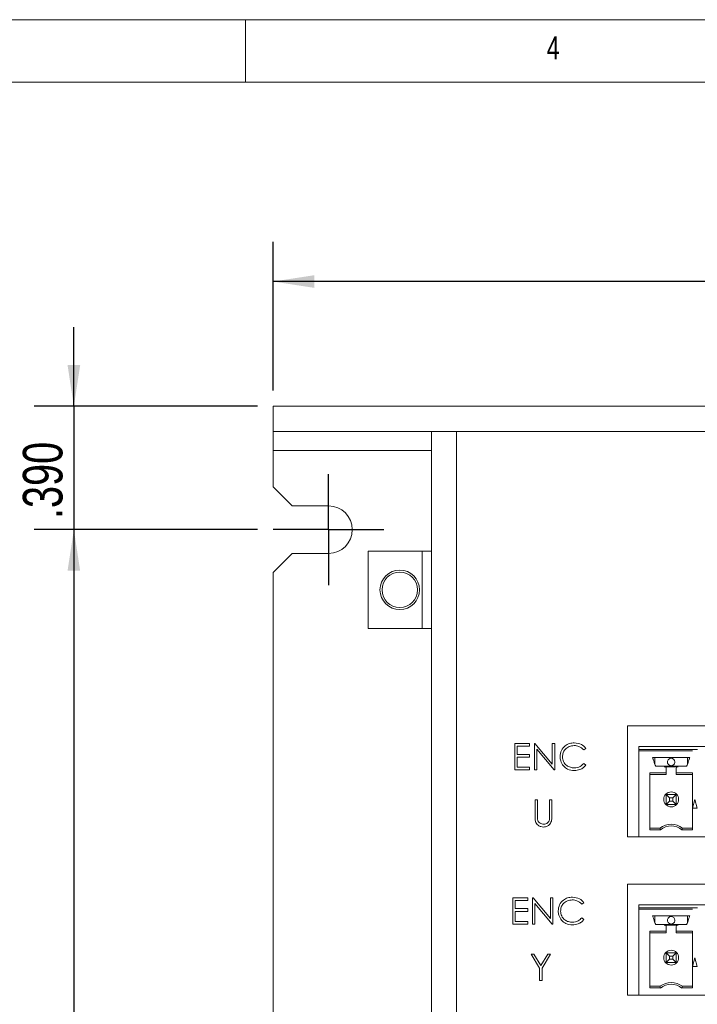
# Model space of a CAD drawing. Header units: inches. Extents: x 0.2 to 16.3, y 0.2 to 11.5.
# Tile 56 of 73: x 5.6 to 7.7, y 8.4 to 11.5. Entities that reach past the tile are written whole.
import ezdxf

# ---------------------------------------------------------------- set-up
doc = ezdxf.new("R2010")
doc.units = ezdxf.units.IN
doc.header["$MEASUREMENT"] = 0
doc.layers.add('FORMAT', color=7, linetype='Continuous')
doc.styles.add('SLDTEXTSTYLE0', font='TXT', dxfattribs={"width": 0.75})
doc.dimstyles.new('SLDDIMSTYLE0', dxfattribs={"dimtxt": 0.125, "dimasz": 0.13, "dimexe": 0, "dimexo": 0.0625, "dimgap": 0.03125, "dimtad": 2, "dimdec": 3, "dimzin": 4, "dimdsep": 46, "dimtxsty": 'Standard', "dimsah": 1, "dimcen": 0.09, "dimadec": 0, "dimazin": 0, "dimtfac": 1, "dimtdec": 3, "dimtofl": 0, "dimtmove": 0, "dimatfit": 3, "dimfxl": 0, "dimtolj": 1, "dimtzin": 12, "dimarcsym": 0})
doc.dimstyles.new('SLDDIMSTYLE1', dxfattribs={"dimtxt": 0.125, "dimasz": 0.13, "dimexe": 0, "dimexo": 0.0625, "dimgap": 0.03125, "dimtad": 2, "dimdec": 3, "dimzin": 4, "dimdsep": 46, "dimtxsty": 'Standard', "dimsah": 1, "dimcen": 0.09, "dimadec": 0, "dimazin": 0, "dimtfac": 1, "dimtdec": 3, "dimtofl": 0, "dimtmove": 0, "dimatfit": 3, "dimfxl": 0, "dimtolj": 1, "dimtzin": 12, "dimarcsym": 0})

# ---------------------------------------------------------------- blocks, each defined once
blk = doc.blocks.new('*D3')
at = {"layer": 'FORMAT'}
for p, q in [((6.3864, 10.3253), (6.3864, 10.794)), ((11.3864, 10.3253), (11.3864, 10.794)), ((11.3864, 10.669), (6.3864, 10.669))]:
    blk.add_line(p, q, dxfattribs=at)
for points in [[(6.3864, 10.669), (6.5164, 10.649), (6.5164, 10.689)], [(11.3864, 10.669), (11.2564, 10.689), (11.2564, 10.649)]]:
    blk.add_solid(points, dxfattribs=at)
at = {"layer": 'FORMAT', "insert": (8.6786, 10.8302), "char_height": 0.125, "attachment_point": 1, "style": 'SLDTEXTSTYLE0'}
blk.add_mtext('5.000', dxfattribs=at)
blk = doc.blocks.new('*D4')
at = {"layer": 'FORMAT'}
for p, q in [((5.7565, 10.2753), (5.7565, 10.5253)), ((6.3364, 10.2753), (5.6315, 10.2753)), ((5.7565, 10.2753), (5.7565, 9.8853)), ((6.3364, 9.8853), (5.6315, 9.8853)), ((5.7565, 9.8853), (5.7565, 9.6353))]:
    blk.add_line(p, q, dxfattribs=at)
for points in [[(5.7565, 10.2753), (5.7765, 10.4053), (5.7365, 10.4053)], [(5.7565, 9.8853), (5.7365, 9.7553), (5.7765, 9.7553)]]:
    blk.add_solid(points, dxfattribs=at)
at = {"layer": 'FORMAT', "insert": (5.5954, 9.9187), "char_height": 0.125, "attachment_point": 1, "rotation": 90, "style": 'SLDTEXTSTYLE0'}
blk.add_mtext('.390', dxfattribs=at)
blk = doc.blocks.new('*D5')
at = {"layer": 'FORMAT'}
for p, q in [((6.3364, 9.8853), (5.6315, 9.8853)), ((5.7565, 9.8853), (5.7565, 6.6353)), ((6.3364, 6.6353), (5.6315, 6.6353))]:
    blk.add_line(p, q, dxfattribs=at)
for points in [[(5.7565, 9.8853), (5.7365, 9.7553), (5.7765, 9.7553)], [(5.7565, 6.6353), (5.7765, 6.7653), (5.7365, 6.7653)]]:
    blk.add_solid(points, dxfattribs=at)
at = {"layer": 'FORMAT', "insert": (5.5954, 8.0525), "char_height": 0.125, "attachment_point": 1, "rotation": 90, "style": 'SLDTEXTSTYLE0'}
blk.add_mtext('3.250', dxfattribs=at)
blk = doc.blocks.new('SW_CENTERMARKSYMBOL_0')
at = {"layer": 'FORMAT', "color": 0}
for p, q in [((0, 0.1), (0, 0.175)), ((0, 0), (0, 0.1)), ((-0.1, 0), (-0.175, 0)), ((0, 0), (-0.1, 0)), ((0, 0), (0, -0.1)), ((0, 0), (0.1, 0)), ((0.1, 0), (0.175, 0)), ((0, -0.1), (0, -0.175))]:
    blk.add_line(p, q, dxfattribs=at)

msp = doc.modelspace()

# ---------------------------------------------------------------- linework, layer by layer
at = {"color": 7, "linetype": 'Continuous', "lineweight": 0}
for p, q in [((16.3386, 11.4961), (0.1969, 11.4961)), ((6.2992, 11.2992), (6.2992, 11.4961)), ((16.1417, 11.2992), (0.3937, 11.2992))]:
    msp.add_line(p, q, dxfattribs=at)
at = {"color": 7, "linetype": 'Continuous', "lineweight": 15}
for p, q in [((6.3864, 10.2753), (6.3864, 10.1953)), ((11.3864, 10.2753), (6.3864, 10.2753)), ((6.4464, 10.2753), (6.3864, 10.2753)), ((6.5614, 10.2753), (6.4464, 10.2753)), ((6.6364, 10.2753), (6.5614, 10.2753)), ((11.3864, 10.1953), (6.3864, 10.1953)), ((6.4464, 10.1953), (6.3864, 10.1953)), ((6.3864, 10.1953), (6.3864, 10.1353)), ((6.5614, 10.1953), (6.4464, 10.1953)), ((6.6364, 10.1953), (6.5614, 10.1953)), ((6.8864, 6.2793), (6.8864, 10.1953)), ((6.9654, 10.1953), (6.9654, 6.2793)), ((6.3864, 10.1353), (6.3864, 10.0203)), ((6.8864, 10.1353), (6.3864, 10.1353)), ((6.3864, 10.0203), (6.4464, 9.9603)), ((6.4464, 9.9603), (6.5614, 9.9603)), ((6.4464, 9.8103), (6.3864, 9.7503)), ((6.5614, 9.8103), (6.4464, 9.8103)), ((6.6864, 9.8178), (6.6864, 9.5728)), ((6.8574, 9.8178), (6.6864, 9.8178)), ((6.8574, 9.8178), (6.8864, 9.8178)), ((6.8574, 9.8178), (6.8574, 9.5728)), ((6.3864, 9.7503), (6.3864, 6.7703)), ((6.6864, 9.5728), (6.8574, 9.5728)), ((6.8864, 9.5728), (6.8574, 9.5728)), ((7.5064, 9.2653), (10.2514, 9.2653)), ((7.5064, 8.9153), (7.5064, 9.2653)), ((7.1499, 9.2098), (7.1969, 9.2098)), ((7.1499, 9.1265), (7.1499, 9.2098)), ((7.1969, 9.2098), (7.1969, 9.2013)), ((7.2119, 9.2098), (7.2134, 9.2098)), ((7.2119, 9.1265), (7.2119, 9.2098)), ((7.2134, 9.2098), (7.2685, 9.1442)), ((7.2685, 9.2098), (7.276, 9.2098)), ((7.2685, 9.1442), (7.2685, 9.2098)), ((7.276, 9.2098), (7.276, 9.1265)), ((7.1574, 9.2013), (7.1574, 9.1756)), ((7.1969, 9.2013), (7.1574, 9.2013)), ((7.1574, 9.1756), (7.1969, 9.1756)), ((7.1969, 9.1756), (7.1969, 9.1671)), ((7.2743, 9.1265), (7.2193, 9.1919)), ((7.2193, 9.1919), (7.2193, 9.1265)), ((7.3742, 9.1945), (7.3677, 9.1895)), ((7.5417, 9.1909), (7.5417, 9.2008)), ((8.7964, 9.2008), (7.5417, 9.2008)), ((7.5417, 9.1909), (7.7112, 9.1909)), ((7.5417, 9.187), (7.5417, 9.1909)), ((7.5417, 8.9153), (7.5417, 9.187)), ((7.5417, 9.187), (7.7112, 9.187)), ((7.7112, 9.1909), (7.727, 9.1909)), ((7.1574, 9.1671), (7.1574, 9.135)), ((7.1969, 9.1671), (7.1574, 9.1671)), ((7.3677, 9.1468), (7.3742, 9.1418)), ((7.7027, 9.1653), (7.5854, 9.1653)), ((7.5929, 9.1437), (7.5929, 9.1653)), ((7.6953, 9.1653), (7.6953, 9.1437)), ((7.1969, 9.1265), (7.1499, 9.1265)), ((7.1574, 9.135), (7.1969, 9.135)), ((7.1969, 9.135), (7.1969, 9.1265)), ((7.2193, 9.1265), (7.2119, 9.1265)), ((7.276, 9.1265), (7.2743, 9.1265)), ((7.6283, 9.1174), (7.5769, 9.1174)), ((7.5769, 9.1174), (7.5769, 8.9376)), ((7.6658, 9.1358), (7.6223, 9.1358)), ((7.6238, 9.1385), (7.6644, 9.1385)), ((7.6283, 9.1122), (7.6283, 9.1174)), ((7.7112, 9.1174), (7.6598, 9.1174)), ((7.7112, 8.9376), (7.7112, 9.1174)), ((7.6283, 9.1122), (7.5769, 9.1122)), ((7.6598, 9.1122), (7.7112, 9.1122)), ((7.214, 9.0316), (7.2215, 9.0316)), ((7.214, 8.9812), (7.214, 9.0316)), ((7.2215, 9.0316), (7.2215, 8.9816)), ((7.2599, 9.0316), (7.2674, 9.0316)), ((7.2599, 8.9816), (7.2599, 9.0316)), ((7.2674, 9.0316), (7.2674, 8.9812)), ((7.6389, 9.0386), (7.6283, 9.0492)), ((7.6283, 9.0492), (7.6598, 9.0492)), ((7.6283, 9.0177), (7.6283, 9.0492)), ((7.6283, 9.0177), (7.6389, 9.0282)), ((7.6389, 9.0386), (7.6389, 9.0282)), ((7.6493, 9.0386), (7.6389, 9.0386)), ((7.6389, 9.0282), (7.6493, 9.0282)), ((7.6598, 9.0492), (7.6493, 9.0386)), ((7.6493, 9.0282), (7.6493, 9.0386)), ((7.6598, 9.0177), (7.6493, 9.0282)), ((7.6598, 9.0492), (7.6598, 9.0177)), ((7.7191, 9.0334), (7.7117, 9.0059)), ((7.7265, 9.0059), (7.7191, 9.0334)), ((7.6598, 9.0177), (7.6283, 9.0177)), ((7.7117, 9.0059), (7.7265, 9.0059)), ((7.6086, 8.9429), (7.5769, 8.9429)), ((7.5769, 8.9376), (7.6104, 8.9376)), ((7.6777, 8.9376), (7.7112, 8.9376)), ((7.6795, 8.9429), (7.7112, 8.9429)), ((7.5417, 8.9153), (7.5064, 8.9153)), ((8.7964, 8.9153), (7.5417, 8.9153)), ((7.5064, 8.7653), (10.2514, 8.7653)), ((7.5064, 8.4153), (7.5064, 8.7653)), ((7.144, 8.7224), (7.191, 8.7224)), ((7.144, 8.639), (7.144, 8.7224)), ((7.1515, 8.7138), (7.1515, 8.6882)), ((7.191, 8.7138), (7.1515, 8.7138)), ((7.191, 8.7224), (7.191, 8.7138)), ((7.206, 8.7224), (7.2075, 8.7224)), ((7.206, 8.639), (7.206, 8.7224)), ((7.2075, 8.7224), (7.2626, 8.6568)), ((7.2626, 8.7224), (7.2701, 8.7224)), ((7.2626, 8.6568), (7.2626, 8.7224)), ((7.2701, 8.7224), (7.2701, 8.639)), ((7.1515, 8.6882), (7.191, 8.6882)), ((7.1515, 8.6796), (7.1515, 8.6476)), ((7.191, 8.6796), (7.1515, 8.6796)), ((7.191, 8.6882), (7.191, 8.6796)), ((7.2684, 8.639), (7.2135, 8.7045)), ((7.2135, 8.7045), (7.2135, 8.639)), ((7.3684, 8.7071), (7.3618, 8.7021)), ((7.5417, 8.6909), (7.5417, 8.7008)), ((8.7964, 8.7008), (7.5417, 8.7008)), ((7.5417, 8.6909), (7.7112, 8.6909)), ((7.5417, 8.687), (7.5417, 8.6909)), ((7.5417, 8.4153), (7.5417, 8.687)), ((7.5417, 8.687), (7.7112, 8.687)), ((7.7112, 8.6909), (7.727, 8.6909)), ((7.1515, 8.6476), (7.191, 8.6476)), ((7.191, 8.6476), (7.191, 8.639)), ((7.3618, 8.6593), (7.3684, 8.6544)), ((7.7027, 8.6653), (7.5854, 8.6653)), ((7.5929, 8.6437), (7.5929, 8.6653)), ((7.6953, 8.6653), (7.6953, 8.6437)), ((7.191, 8.639), (7.144, 8.639)), ((7.2135, 8.639), (7.206, 8.639)), ((7.2701, 8.639), (7.2684, 8.639)), ((7.6283, 8.6174), (7.5769, 8.6174)), ((7.5769, 8.6174), (7.5769, 8.4376)), ((7.6658, 8.6358), (7.6223, 8.6358)), ((7.6238, 8.6385), (7.6644, 8.6385)), ((7.6283, 8.6122), (7.6283, 8.6174)), ((7.7112, 8.6174), (7.6598, 8.6174)), ((7.7112, 8.4376), (7.7112, 8.6174)), ((7.6283, 8.6122), (7.5769, 8.6122)), ((7.6598, 8.6122), (7.7112, 8.6122)), ((7.2017, 8.5441), (7.2103, 8.5441)), ((7.2284, 8.5004), (7.2017, 8.5441)), ((7.2103, 8.5441), (7.2322, 8.5083)), ((7.2322, 8.5083), (7.254, 8.5441)), ((7.2626, 8.5441), (7.2359, 8.5004)), ((7.254, 8.5441), (7.2626, 8.5441)), ((7.6389, 8.5386), (7.6283, 8.5492)), ((7.6283, 8.5492), (7.6598, 8.5492)), ((7.6283, 8.5177), (7.6283, 8.5492)), ((7.6283, 8.5177), (7.6389, 8.5282)), ((7.6493, 8.5386), (7.6389, 8.5386)), ((7.6389, 8.5386), (7.6389, 8.5282)), ((7.6389, 8.5282), (7.6493, 8.5282)), ((7.6598, 8.5492), (7.6493, 8.5386)), ((7.6493, 8.5282), (7.6493, 8.5386)), ((7.6598, 8.5177), (7.6493, 8.5282)), ((7.6598, 8.5492), (7.6598, 8.5177)), ((7.7191, 8.5334), (7.7117, 8.5059)), ((7.7265, 8.5059), (7.7191, 8.5334)), ((7.2284, 8.4608), (7.2284, 8.5004)), ((7.2359, 8.5004), (7.2359, 8.4608)), ((7.6598, 8.5177), (7.6283, 8.5177)), ((7.7117, 8.5059), (7.7265, 8.5059)), ((7.2359, 8.4608), (7.2284, 8.4608)), ((7.6086, 8.4429), (7.5769, 8.4429)), ((7.5769, 8.4376), (7.6104, 8.4376)), ((7.6777, 8.4376), (7.7112, 8.4376)), ((7.6795, 8.4429), (7.7112, 8.4429)), ((7.5417, 8.4153), (7.5064, 8.4153)), ((8.7964, 8.4153), (7.5417, 8.4153))]:
    msp.add_line(p, q, dxfattribs=at)
for centre, radius in [((6.7864, 9.6953), 0.0625), ((6.7864, 9.6953), 0.056), ((7.6441, 9.0334), 0.0236), ((7.6441, 8.5334), 0.0236)]:
    msp.add_circle(centre, radius, dxfattribs=at)
for centre, radius, start, end in [((6.5614, 9.8853), 0.075, 270, 90), ((7.6441, 9.1515), 0.0118, 0, 90), ((7.6441, 8.8956), 0.0591, 53.1301, 126.8699), ((7.6441, 8.8956), 0.0538, 51.2958, 128.7042), ((7.6441, 8.6515), 0.0118, 0, 90), ((7.6441, 8.3956), 0.0591, 53.1301, 126.8699), ((7.6441, 8.3956), 0.0538, 51.2958, 128.7042)]:
    msp.add_arc(centre, radius, start, end, dxfattribs=at)
for points, knots in [([(7.293, 9.1686), (7.2938, 9.1752), (7.2953, 9.1882), (7.3077, 9.2026), (7.3225, 9.2108), (7.3328, 9.2116), (7.3379, 9.212)], [0, 0, 0, 0, 0.279512, 0.55908, 0.779374, 1, 1, 1, 1]), ([(7.3379, 9.212), (7.3459, 9.2111), (7.3602, 9.2095), (7.3699, 9.1991), (7.3742, 9.1945)], [0, 0, 0, 0, 0.559517, 1, 1, 1, 1]), ([(7.3374, 9.2034), (7.3321, 9.2028), (7.3215, 9.2016), (7.309, 9.1925), (7.3017, 9.1807), (7.3009, 9.1723), (7.3005, 9.1681)], [0, 0, 0, 0, 0.2798566, 0.5595191, 0.779686, 1, 1, 1, 1]), ([(7.3677, 9.1895), (7.3629, 9.194), (7.3542, 9.2021), (7.3426, 9.203), (7.3374, 9.2034)], [0, 0, 0, 0, 0.5584272, 1, 1, 1, 1]), ([(7.3036, 9.1389), (7.3002, 9.144), (7.294, 9.153), (7.2933, 9.1639), (7.293, 9.1686)], [0, 0, 0, 0, 0.5590282, 1, 1, 1, 1]), ([(7.3005, 9.1681), (7.3012, 9.1627), (7.3024, 9.1519), (7.3129, 9.1403), (7.3253, 9.1338), (7.3337, 9.1332), (7.3379, 9.1329)], [0, 0, 0, 0, 0.2794349, 0.5589217, 0.7792829, 1, 1, 1, 1]), ([(7.3379, 9.1329), (7.3444, 9.1337), (7.3559, 9.1351), (7.3641, 9.1432), (7.3677, 9.1468)], [0, 0, 0, 0, 0.558773, 1, 1, 1, 1]), ([(7.6441, 9.1634), (7.6427, 9.1632), (7.6401, 9.163), (7.6366, 9.1609), (7.6339, 9.1579), (7.6325, 9.1546), (7.6323, 9.1524), (7.6323, 9.1515), (7.6323, 9.1515)], [0, 0, 0, 0, 0.214692, 0.429386, 0.644082, 0.858773, 0.999786, 1, 1, 1, 1]), ([(7.6323, 9.1515), (7.6324, 9.1504), (7.6326, 9.1479), (7.6343, 9.1446), (7.637, 9.1419), (7.6402, 9.1401), (7.6428, 9.1399), (7.6441, 9.1397)], [0, 0, 0, 0, 0.180828, 0.409556, 0.59038, 0.789796, 1, 1, 1, 1]), ([(7.6441, 9.1397), (7.6454, 9.1399), (7.6481, 9.1401), (7.6516, 9.1422), (7.6543, 9.1452), (7.6556, 9.1485), (7.6559, 9.1507), (7.6559, 9.1515), (7.6559, 9.1515)], [0, 0, 0, 0, 0.214695, 0.429387, 0.644076, 0.858774, 0.999786, 1, 1, 1, 1]), ([(7.338, 9.1244), (7.3306, 9.125), (7.3174, 9.1261), (7.3078, 9.135), (7.3036, 9.1389)], [0, 0, 0, 0, 0.5598049, 1, 1, 1, 1]), ([(7.3742, 9.1418), (7.3717, 9.1389), (7.3665, 9.133), (7.3542, 9.1259), (7.3441, 9.125), (7.338, 9.1244)], [0, 0, 0, 0, 0.28041, 0.560796, 1, 1, 1, 1]), ([(7.6283, 9.1307), (7.6282, 9.1317), (7.628, 9.1338), (7.6262, 9.1364), (7.6235, 9.1382), (7.6215, 9.1384), (7.6205, 9.1385)], [0, 0, 0, 0, 0.249999, 0.499997, 0.749997, 1, 1, 1, 1]), ([(7.6677, 9.1385), (7.6667, 9.1384), (7.6646, 9.1382), (7.662, 9.1364), (7.6602, 9.1338), (7.6599, 9.1317), (7.6598, 9.1307)], [0, 0, 0, 0, 0.25, 0.500004, 0.75, 1, 1, 1, 1]), ([(7.2155, 8.9637), (7.2149, 8.9669), (7.214, 8.9728), (7.214, 8.9786), (7.214, 8.9812)], [0, 0, 0, 0, 0.5594978, 1, 1, 1, 1]), ([(7.2415, 8.9461), (7.2384, 8.9463), (7.232, 8.9467), (7.2241, 8.9509), (7.2182, 8.9567), (7.2164, 8.9614), (7.2155, 8.9637)], [0, 0, 0, 0, 0.280221, 0.559914, 0.77995, 1, 1, 1, 1]), ([(7.2215, 8.9816), (7.2215, 8.9796), (7.2214, 8.9759), (7.2217, 8.9722), (7.2218, 8.9706)], [0, 0, 0, 0, 0.56013, 1, 1, 1, 1]), ([(7.2218, 8.9706), (7.2223, 8.968), (7.2234, 8.9629), (7.2305, 8.9564), (7.2371, 8.9553), (7.2411, 8.9546)], [0, 0, 0, 0, 0.281059, 0.56082, 1, 1, 1, 1]), ([(7.2411, 8.9546), (7.2434, 8.9549), (7.248, 8.9554), (7.2535, 8.9589), (7.2573, 8.9636), (7.2585, 8.967), (7.2591, 8.9687)], [0, 0, 0, 0, 0.279785, 0.559378, 0.779569, 1, 1, 1, 1]), ([(7.2674, 8.9812), (7.2673, 8.9766), (7.2672, 8.9674), (7.2622, 8.9551), (7.2525, 8.9473), (7.2452, 8.9465), (7.2415, 8.9461)], [0, 0, 0, 0, 0.281654, 0.560111, 0.780079, 1, 1, 1, 1]), ([(7.2591, 8.9687), (7.2594, 8.9711), (7.26, 8.9754), (7.2599, 8.9797), (7.2599, 8.9816)], [0, 0, 0, 0, 0.559624, 1, 1, 1, 1]), ([(7.2872, 8.6812), (7.2879, 8.6877), (7.2895, 8.7008), (7.3018, 8.7151), (7.3166, 8.7234), (7.3269, 8.7241), (7.332, 8.7245)], [0, 0, 0, 0, 0.279512, 0.559079, 0.779373, 1, 1, 1, 1]), ([(7.3315, 8.716), (7.3262, 8.7153), (7.3156, 8.7141), (7.3032, 8.7051), (7.2958, 8.6932), (7.295, 8.6848), (7.2947, 8.6806)], [0, 0, 0, 0, 0.279856, 0.559518, 0.779685, 1, 1, 1, 1]), ([(7.3618, 8.7021), (7.357, 8.7066), (7.3484, 8.7146), (7.3367, 8.7155), (7.3315, 8.716)], [0, 0, 0, 0, 0.5584272, 1, 1, 1, 1]), ([(7.332, 8.7245), (7.34, 8.7236), (7.3543, 8.722), (7.3641, 8.7116), (7.3684, 8.7071)], [0, 0, 0, 0, 0.559516, 1, 1, 1, 1]), ([(7.2977, 8.6515), (7.2943, 8.6565), (7.2881, 8.6655), (7.2875, 8.6764), (7.2872, 8.6812)], [0, 0, 0, 0, 0.559029, 1, 1, 1, 1]), ([(7.2947, 8.6806), (7.2953, 8.6752), (7.2966, 8.6644), (7.307, 8.6528), (7.3194, 8.6463), (7.3278, 8.6457), (7.3321, 8.6454)], [0, 0, 0, 0, 0.279434, 0.558921, 0.779282, 1, 1, 1, 1]), ([(7.3321, 8.6369), (7.3247, 8.6375), (7.3116, 8.6386), (7.302, 8.6475), (7.2977, 8.6515)], [0, 0, 0, 0, 0.559804, 1, 1, 1, 1]), ([(7.3321, 8.6454), (7.3385, 8.6462), (7.35, 8.6476), (7.3582, 8.6558), (7.3618, 8.6593)], [0, 0, 0, 0, 0.558773, 1, 1, 1, 1]), ([(7.3684, 8.6544), (7.3658, 8.6514), (7.3607, 8.6455), (7.3483, 8.6385), (7.3383, 8.6375), (7.3321, 8.6369)], [0, 0, 0, 0, 0.28041, 0.560796, 1, 1, 1, 1]), ([(7.6441, 8.6634), (7.6427, 8.6632), (7.6401, 8.663), (7.6366, 8.6609), (7.6339, 8.6579), (7.6325, 8.6546), (7.6323, 8.6524), (7.6323, 8.6515), (7.6323, 8.6515)], [0, 0, 0, 0, 0.214693, 0.429386, 0.644083, 0.858773, 0.99979, 1, 1, 1, 1]), ([(7.6323, 8.6515), (7.6324, 8.6504), (7.6326, 8.6479), (7.6343, 8.6446), (7.637, 8.6419), (7.6402, 8.6401), (7.6428, 8.6399), (7.6441, 8.6397)], [0, 0, 0, 0, 0.180824, 0.409553, 0.590378, 0.789795, 1, 1, 1, 1]), ([(7.6441, 8.6397), (7.6454, 8.6399), (7.6481, 8.6401), (7.6516, 8.6422), (7.6543, 8.6452), (7.6556, 8.6485), (7.6559, 8.6507), (7.6559, 8.6515), (7.6559, 8.6515)], [0, 0, 0, 0, 0.214695, 0.429388, 0.644079, 0.858774, 0.999786, 1, 1, 1, 1]), ([(7.6283, 8.6307), (7.6282, 8.6317), (7.628, 8.6338), (7.6262, 8.6364), (7.6235, 8.6382), (7.6215, 8.6384), (7.6205, 8.6385)], [0, 0, 0, 0, 0.250004, 0.500001, 0.75, 1, 1, 1, 1]), ([(7.6677, 8.6385), (7.6667, 8.6384), (7.6646, 8.6382), (7.662, 8.6364), (7.6602, 8.6338), (7.6599, 8.6317), (7.6598, 8.6307)], [0, 0, 0, 0, 0.249998, 0.5, 0.749996, 1, 1, 1, 1])]:
    msp.add_open_spline(points, degree=3, knots=knots, dxfattribs=at)
for points in [[(7.5947, 9.1385), (7.5854, 9.1653)], [(7.7027, 9.1653), (7.6935, 9.1385)], [(7.6205, 9.1385), (7.5947, 9.1385)], [(7.6283, 9.1174), (7.6283, 9.1307)], [(7.6598, 9.1307), (7.6598, 9.1174)], [(7.6598, 9.1174), (7.6598, 9.1122)], [(7.6935, 9.1385), (7.6677, 9.1385)], [(7.6104, 8.9376), (7.6086, 8.9429)], [(7.6777, 8.9376), (7.6795, 8.9429)], [(7.5947, 8.6385), (7.5854, 8.6653)], [(7.7027, 8.6653), (7.6935, 8.6385)], [(7.6205, 8.6385), (7.5947, 8.6385)], [(7.6283, 8.6174), (7.6283, 8.6307)], [(7.6598, 8.6307), (7.6598, 8.6174)], [(7.6598, 8.6174), (7.6598, 8.6122)], [(7.6935, 8.6385), (7.6677, 8.6385)], [(7.6104, 8.4376), (7.6086, 8.4429)], [(7.6777, 8.4376), (7.6795, 8.4429)]]:
    msp.add_open_spline(points, degree=1, dxfattribs=at)

# ---------------------------------------------------------------- block references
at = {"layer": 'FORMAT'}
msp.add_blockref('SW_CENTERMARKSYMBOL_0', (6.5614, 9.8853), dxfattribs=at)

# ---------------------------------------------------------------- texts
at = {"color": 7, "linetype": 'Continuous', "lineweight": 0, "insert": (7.2507, 11.4436), "char_height": 0.0729, "attachment_point": 1, "style": 'SLDTEXTSTYLE0'}
msp.add_mtext('4', dxfattribs=at)

# ---------------------------------------------------------------- dimensions: what is measured, and where the dimension line sits
at = {"layer": 'FORMAT'}
dim = msp.add_linear_dim(base=(6.3864, 10.669), p1=(11.3864, 10.2753), p2=(6.3864, 10.2753), dimstyle='SLDDIMSTYLE0', dxfattribs=at)
dim.commit()
dim.dimension.update_dxf_attribs({"geometry": '*D3', "text_midpoint": (8.8864, 10.669), "dimtype": 160})
for base, p1, p2, dimstyle, picture, middle in [((5.7565, 9.8853), (6.3864, 10.2753), (6.3864, 9.8853), 'SLDDIMSTYLE1', '*D4', (5.7565, 10.0803)), ((5.7565, 6.6353), (6.3864, 9.8853), (6.3864, 6.6353), 'SLDDIMSTYLE0', '*D5', (5.7565, 8.2603))]:
    dim = msp.add_linear_dim(base=base, p1=p1, p2=p2, angle=90, dimstyle=dimstyle, dxfattribs=at)
    dim.commit()
    dim.dimension.update_dxf_attribs({"geometry": picture, "text_midpoint": middle, "dimtype": 160})

doc.saveas('drawing.dxf')
